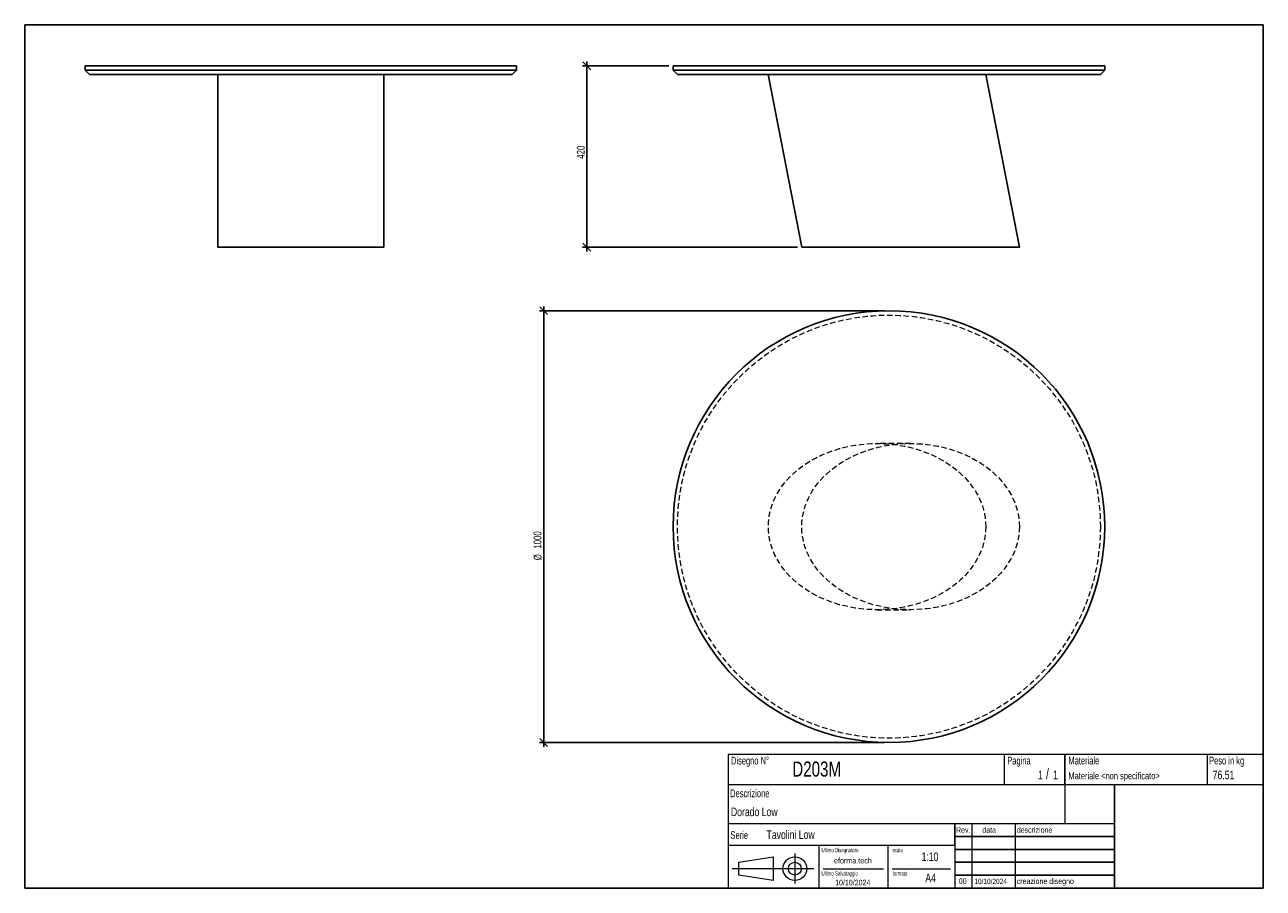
# Model space of a CAD drawing. Header units: millimetres. Extents: x 5 to 292, y 5 to 205.
import ezdxf

# ---------------------------------------------------------------- set-up
doc = ezdxf.new("R2010")
doc.units = ezdxf.units.MM
doc.linetypes.add('HIDDEN', pattern=[1.905, 1.27, -0.635])
doc.layers.add('FORMAT', color=7, linetype='Continuous')
doc.styles.add('SLDTEXTSTYLE0', font='TXT', dxfattribs={"width": 0.605})
doc.styles.add('SLDTEXTSTYLE1', font='TXT', dxfattribs={"width": 0.75})
doc.dimstyles.new('SLDDIMSTYLE0', dxfattribs={"dimtxt": 1.8, "dimasz": 1.8, "dimexe": 0, "dimexo": 0.0625, "dimgap": 0.45, "dimtad": 1, "dimlfac": 10, "dimrnd": 1e-09, "dimzin": 12, "dimdsep": 46, "dimtxsty": 'SLDTEXTSTYLE1', "dimblk1": 'OBLIQUE', "dimblk2": 'OBLIQUE', "dimsah": 1, "dimcen": 0.09, "dimadec": 0, "dimazin": 3, "dimtfac": 1, "dimtmove": 0, "dimatfit": 0, "dimldrblk": 'OBLIQUE', "dimfxl": 0, "dimfrac": 2, "dimtolj": 1, "dimtzin": 12, "dimarcsym": 0})

# ---------------------------------------------------------------- blocks, each defined once
blk = doc.blocks.new('_Oblique')
at = {"color": 0, "linetype": 'ByBlock', "lineweight": -2}
blk.add_line((-0.5, -0.5), (0.5, 0.5), dxfattribs=at)
blk = doc.blocks.new('_D')
at = {"layer": 'FORMAT', "color": 7}
for p, q in [((154.26, 195.5), (134.26, 195.5)), ((135.26, 195.5), (135.26, 196.5)), ((135.26, 195.5), (135.26, 153.5)), ((184.08, 153.5), (134.26, 153.5)), ((135.26, 153.5), (135.26, 152.5))]:
    blk.add_line(p, q, dxfattribs=at)
at = {"layer": 'FORMAT', "color": 7, "xscale": 1.8, "yscale": 1.8}
for p, rotation in [((135.26, 195.5), 270.0000000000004), ((135.26, 153.5), 90.0000000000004)]:
    blk.add_blockref('_Oblique', p, dxfattribs=dict(at, rotation=rotation))
at = {"layer": 'FORMAT', "color": 7, "insert": (132.94, 173.98), "char_height": 1.8, "attachment_point": 1, "rotation": 90, "style": 'SLDTEXTSTYLE1'}
blk.add_mtext('420', dxfattribs=at)
blk = doc.blocks.new('_D_1')
at = {"layer": 'FORMAT', "color": 7}
for p, q in [((204.26, 138.76), (124.26, 138.76)), ((125.26, 138.76), (125.26, 139.76)), ((125.26, 138.76), (125.26, 38.76)), ((204.26, 38.76), (124.26, 38.76)), ((125.26, 38.76), (125.26, 37.76))]:
    blk.add_line(p, q, dxfattribs=at)
at = {"layer": 'FORMAT', "color": 7, "xscale": 1.8, "yscale": 1.8}
for p, rotation in [((125.26, 138.76, 19.2), 270.0000000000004), ((125.26, 38.76, 19.2), 90.0000000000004)]:
    blk.add_blockref('_Oblique', p, dxfattribs=dict(at, rotation=rotation))
at = {"layer": 'FORMAT', "color": 7, "char_height": 1.8, "attachment_point": 1, "rotation": 90, "style": 'SLDTEXTSTYLE1'}
for s, insert in [('1000', (122.91, 83.67)), ('%%c', (122.94, 80.96))]:
    blk.add_mtext(s, dxfattribs=dict(at, insert=insert))

msp = doc.modelspace()

# ---------------------------------------------------------------- linework, layer by layer
at = {"color": 7, "linetype": 'Continuous', "lineweight": 25}
for p, q in [((18.9714, 195.501), (18.9714, 194.501)), ((18.9714, 195.501), (118.9714, 195.501)), ((118.9714, 194.501), (118.9714, 195.501)), ((155.2564, 195.501), (155.2564, 194.501)), ((155.2564, 195.501), (205.2564, 195.501)), ((205.2564, 195.501), (255.2564, 195.501)), ((255.2564, 194.501), (255.2564, 195.501)), ((18.9714, 194.501), (19.9714, 193.501)), ((18.9714, 194.501), (118.9714, 194.501)), ((117.9714, 193.501), (19.9714, 193.501)), ((49.7214, 193.501), (49.7214, 153.501)), ((88.2214, 153.501), (88.2214, 193.501)), ((117.9714, 193.501), (118.9714, 194.501)), ((155.2564, 194.501), (156.2564, 193.501)), ((155.2564, 194.501), (205.2564, 194.501)), ((205.2564, 193.501), (156.2564, 193.501)), ((177.3068, 193.4994), (185.082, 153.4994)), ((205.2564, 194.501), (255.2564, 194.501)), ((254.2564, 193.501), (205.2564, 193.501)), ((235.4816, 153.501), (227.7064, 193.501)), ((254.2564, 193.501), (255.2564, 194.501)), ((49.7214, 153.501), (68.9714, 153.501)), ((68.9714, 153.501), (88.2214, 153.501)), ((235.4816, 153.501), (185.0816, 153.501))]:
    msp.add_line(p, q, dxfattribs=at)
at = {"color": 7, "linetype": 'HIDDEN', "lineweight": 18}
for p, q in [((210.2816, 108.0071), (202.5064, 108.0071)), ((202.5064, 69.5071), (210.2816, 69.5071))]:
    msp.add_line(p, q, dxfattribs=at)
at = {"color": 7, "linetype": 'Continuous', "lineweight": 25}
msp.add_circle((205.2564, 88.7571), 50, dxfattribs=at)
at = {"color": 7, "linetype": 'HIDDEN', "lineweight": 18}
msp.add_circle((205.2564, 88.7571), 49, dxfattribs=at)
for centre in [(202.5064, 88.7571), (210.2816, 88.7571)]:
    msp.add_ellipse(centre, major_axis=(25.2, 0), ratio=0.76388889, dxfattribs=at)
at = {"layer": 'FORMAT', "color": 251, "true_color": 0x484848}
for p, q in [((5, 205), (292, 205)), ((5, 205), (5, 5)), ((292, 205), (292, 5)), ((5, 5), (292, 5))]:
    msp.add_line(p, q, dxfattribs=at)
at = {"layer": 'FORMAT', "color": 251, "lineweight": 18, "true_color": 0x484848}
for p, q in [((292, 36), (168, 36)), ((168, 36), (168, 5)), ((232, 36), (232, 29)), ((279, 36), (279, 29)), ((168, 29), (292, 29)), ((168, 20), (246, 20)), ((224.5, 20), (224.5, 5)), ((234.5, 20), (234.5, 5)), ((246, 20), (257.5, 20)), ((168, 15), (220.5, 15)), ((189, 15), (189, 5)), ((205, 15), (205, 5)), ((220.5, 15), (220.5, 5)), ((170.4523, 11.0284), (178.4523, 12.2784)), ((178.4523, 12.2784), (178.4523, 6.7784)), ((183.4602, 13.0408), (183.4602, 6.0605)), ((187.8829, 9.5284), (168.8934, 9.5284)), ((170.4523, 8.0284), (170.4523, 11.0284)), ((190, 9.5), (204, 9.5)), ((206, 9.5), (219.5, 9.5)), ((178.4523, 6.7784), (170.4523, 8.0284))]:
    msp.add_line(p, q, dxfattribs=at)
at = {"layer": 'FORMAT', "color": 7}
for p, q in [((246, 29), (246, 36)), ((257.5, 20), (257.5, 29)), ((220.5, 15), (220.5, 20)), ((257.5, 5), (257.5, 20)), ((220.5, 17), (257.5, 17)), ((220.5, 14), (257.5, 14)), ((220.5, 11), (257.5, 11)), ((220.5, 8), (257.5, 8)), ((220.5, 5), (257.5, 5))]:
    msp.add_line(p, q, dxfattribs=at)
at = {"layer": 'FORMAT', "color": 7, "lineweight": 18}
msp.add_line((246, 29), (246, 20), dxfattribs=at)
at = {"layer": 'FORMAT', "color": 251, "lineweight": 18, "true_color": 0x484848}
for radius in [2.75, 1.5]:
    msp.add_circle((183.4602, 9.5284), radius, dxfattribs=at)

# ---------------------------------------------------------------- texts
at = {"color": 18, "linetype": 'Continuous', "lineweight": 0, "true_color": 0x060606, "insert": (280.2907, 32.248), "char_height": 2, "attachment_point": 1, "style": 'SLDTEXTSTYLE1'}
msp.add_mtext('76.51', dxfattribs=at)
at = {"layer": 'FORMAT', "color": 18, "true_color": 0x060606}
for s, insert, char_height, attachment_point, style in [('Disegno N°', (168.6521, 35.4606), 1.8, 1, 'SLDTEXTSTYLE0'), ('Pagina', (232.6858, 35.4642), 1.8, 1, 'SLDTEXTSTYLE0'), ('Materiale', (246.8464, 35.4642), 1.8, 1, 'SLDTEXTSTYLE0'), ('Peso in kg', (279.4583, 35.4642), 1.8, 1, 'SLDTEXTSTYLE0'), ('D203M', (182.8579, 34.3513), 3.5, 1, 'SLDTEXTSTYLE1'), ('1', (239.8246, 32.248), 2, 1, 'SLDTEXTSTYLE1'), ('/', (241.6416, 32.746), 2.5, 1, 'SLDTEXTSTYLE1'), ('1', (243.3205, 32.248), 2, 1, 'SLDTEXTSTYLE1'), ('Materiale <non specificato>', (246.8464, 31.8349), 1.5875, 1, 'SLDTEXTSTYLE1'), ('Descrizione', (168.4596, 27.873), 1.8, 1, 'SLDTEXTSTYLE0'), ('Dorado Low', (168.6521, 23.6915), 2, 1, 'SLDTEXTSTYLE1'), ('Serie', (168.5467, 18.2007), 1.8, 1, 'SLDTEXTSTYLE0'), ('Tavolini Low', (176.9009, 18.3974), 2, 1, 'SLDTEXTSTYLE1'), ('Rev.', (220.8043, 19.1406), 1.3, 1, 'SLDTEXTSTYLE1'), ('data', (226.9058, 19.1406), 1.3, 1, 'SLDTEXTSTYLE1'), ('descrizione', (234.8893, 19.1406), 1.3, 1, 'SLDTEXTSTYLE1'), ('Ultimo Disegnatore', (189.6183, 14.3444), 1, 1, 'SLDTEXTSTYLE0'), ('scala', (206.1064, 14.3444), 1, 1, 'SLDTEXTSTYLE0'), ('1:10', (212.8317, 13.2881), 2, 1, 'SLDTEXTSTYLE1'), ('Ultimo Salvataggio', (189.6183, 8.9384), 1, 1, 'SLDTEXTSTYLE0'), ('formato', (206.1064, 8.9384), 1, 1, 'SLDTEXTSTYLE0'), ('10/10/2024', (196.8682, 6.9555), 1.3, 2, 'SLDTEXTSTYLE1'), ('A4', (213.6928, 8.3983), 2, 1, 'SLDTEXTSTYLE1'), ('00', (221.4553, 7.2775), 1.3, 1, 'SLDTEXTSTYLE1'), ('10/10/2024', (225.0655, 7.1779), 1.2, 1, 'SLDTEXTSTYLE1'), ('creazione disegno', (234.8893, 7.2775), 1.3, 1, 'SLDTEXTSTYLE1')]:
    msp.add_mtext(s, dxfattribs=dict(at, insert=insert, char_height=char_height, attachment_point=attachment_point, style=style))
at = {"layer": 'FORMAT', "color": 18, "true_color": 0x020202, "insert": (196.9035, 12.0629), "char_height": 1.322917, "attachment_point": 2, "style": 'SLDTEXTSTYLE1'}
msp.add_mtext('eforma.tech', dxfattribs=at)

# ---------------------------------------------------------------- dimensions: what is measured, and where the dimension line sits
at = {"layer": 'FORMAT', "color": 7}
dim = msp.add_linear_dim(base=(135.2564, 153.501), p1=(155.2564, 195.501), p2=(185.0816, 153.501), angle=90, dimstyle='SLDDIMSTYLE0', dxfattribs=at)
dim.commit()
dim.dimension.update_dxf_attribs({"geometry": '_D', "text_midpoint": (135.2564, 175.9772), "dimtype": 160})
dim = msp.add_linear_dim(base=(125.2564, 38.7571), p1=(205.2564, 138.7571), p2=(205.2564, 38.7571), angle=90, text='%%c<>', dimstyle='SLDDIMSTYLE0', dxfattribs=at)
dim.commit()
dim.dimension.update_dxf_attribs({"geometry": '_D_1', "text_midpoint": (125.2564, 84.9757), "dimtype": 160})

doc.saveas('drawing.dxf')
